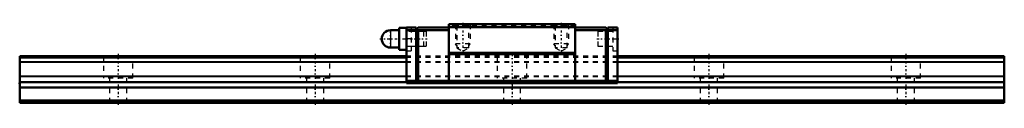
# Model space of a CAD drawing. Header units: millimetres. Extents: x -20 to 180, y 0 to 16.
import ezdxf

# ---------------------------------------------------------------- set-up
doc = ezdxf.new("R2010")
doc.units = ezdxf.units.MM
doc.linetypes.add('Center', pattern=[1.5, 0.45, -0.5, 0.05, -0.5])
doc.linetypes.add('Dashed', pattern=[2, 1, -1])
for name, color, linetype, lineweight in [('2d ConnectionPoints', 7, 'Continuous', 50), ('AM_0', 7, 'Continuous', 50), ('AM_4', 3, 'Continuous', 25), ('AM_5', 3, 'Continuous', 25), ('AM_7', 7, 'Center', 25), ('AM_9', 6, 'Dashed', 25)]:
    doc.layers.add(name, color=color, linetype=linetype, lineweight=lineweight)

# ---------------------------------------------------------------- blocks, each defined once
blk = doc.blocks.new('1_RSX_PB107_grease_nipple_0_in_RSX15MUU200LMG200PB1077850001_0')
at = {"layer": 'AM_0'}
for p, q in [((57.05, 14.75), (55.3, 14.75)), ((58.55, 15.25), (57.05, 15.25)), ((57.05, 15.25), (57.05, 10.75)), ((55.3, 11.25), (57.05, 11.25)), ((57.05, 10.75), (58.55, 10.75))]:
    blk.add_line(p, q, dxfattribs=at)
blk.add_arc((55.3, 13), 1.75, 90, 270, dxfattribs=at)
at = {"layer": 'AM_4'}
blk.add_line((55.3, 14.75), (55.3, 11.25), dxfattribs=at)
at = {"layer": 'AM_7'}
blk.add_line((55.3, 11.1625), (55.3, 14.8375), dxfattribs=at)
at = {"layer": 'AM_9'}
for p, q in [((62.05, 14.5), (58.55, 14.5)), ((62.05, 14.5), (62.05, 11.5)), ((58.55, 11.5), (62.05, 11.5))]:
    blk.add_line(p, q, dxfattribs=at)
blk = doc.blocks.new('2_RSX15MUUPB1071_Slider_0_in_RSX15MUU200LMG200PB1077850001_0')
at = {"layer": 'AM_0'}
for p, q in [((92.85, 16), (67.15, 16)), ((67.15, 16), (67.15, 4)), ((92.85, 16), (92.85, 4)), ((58.55, 15.3), (60.55, 15.3)), ((58.55, 15.3), (58.55, 4)), ((58.55, 14.8), (60.55, 14.8)), ((60.55, 4.1), (60.55, 15.3)), ((60.55, 14.9), (60.95, 15.3)), ((60.7, 15.05), (60.95, 14.8)), ((60.95, 15.3), (67.15, 15.3)), ((60.95, 14.8), (60.95, 4.5)), ((60.95, 14.8), (67.15, 14.8)), ((92.85, 15.4), (67.15, 15.4)), ((99.05, 15.3), (92.85, 15.3)), ((99.05, 14.8), (92.85, 14.8)), ((99.05, 15.3), (99.45, 14.9)), ((99.3, 15.05), (99.05, 14.8)), ((99.05, 14.8), (99.05, 4.5)), ((99.45, 4.1), (99.45, 15.3)), ((101.45, 15.3), (99.45, 15.3)), ((101.45, 14.8), (99.45, 14.8)), ((101.45, 15.3), (101.45, 4)), ((92.85, 10.2), (67.15, 10.2)), ((92.85, 9.9), (67.15, 9.9)), ((58.55, 4.5), (60.55, 4.5)), ((58.55, 4), (101.45, 4)), ((60.95, 4.5), (60.55, 4.1)), ((60.95, 4.5), (99.05, 4.5)), ((99.05, 4.5), (99.45, 4.1)), ((101.45, 4.5), (99.45, 4.5))]:
    blk.add_line(p, q, dxfattribs=at)
at = {"layer": 'AM_5', "linetype": 'Dashed'}
for p, q in [((68.5, 16), (68.5, 12)), ((88.5, 16), (88.5, 12)), ((91.5, 16), (91.5, 12)), ((71.5, 16), (71.5, 12)), ((71.5, 12), (68.5, 12)), ((68.77, 11.6), (68.5, 12)), ((71.23, 11.6), (71.5, 12)), ((91.5, 12), (88.5, 12)), ((88.77, 11.6), (88.5, 12)), ((91.23, 11.6), (91.5, 12))]:
    blk.add_line(p, q, dxfattribs=at)
at = {"layer": 'AM_7'}
for p, q in [((70, 16.28), (70, 10.21)), ((90, 16.28), (90, 10.21)), ((53.12, 13), (62.75, 13)), ((97.25, 13), (101.65, 13))]:
    blk.add_line(p, q, dxfattribs=at)
at = {"layer": 'AM_9'}
for p, q in [((68.5, 16), (68.77, 15.73)), ((71.23, 15.73), (71.5, 16)), ((88.5, 16), (88.77, 15.73)), ((91.23, 15.73), (91.5, 16)), ((59.55, 15.3), (59.55, 10.6)), ((62.55, 14.5), (59.55, 14.5)), ((62.55, 14.5), (62.55, 11.5)), ((92.85, 15.75), (67.15, 15.75)), ((92.85, 15.5), (67.15, 15.5)), ((68.77, 15.73), (68.77, 11.2)), ((71.23, 15.73), (68.77, 15.73)), ((71.23, 11.2), (71.23, 15.73)), ((88.77, 15.73), (88.77, 11.2)), ((91.23, 15.73), (88.77, 15.73)), ((91.23, 11.2), (91.23, 15.73)), ((100.45, 14.5), (97.45, 14.5)), ((97.45, 14.5), (97.45, 11.5)), ((100.45, 15.3), (100.45, 10.6)), ((59.55, 13), (58.55, 13)), ((100.45, 13), (101.45, 13)), ((58.55, 10.6), (59.55, 10.6)), ((59.55, 11.5), (62.55, 11.5)), ((68.77, 11.2), (70, 10.49)), ((71.23, 11.2), (68.77, 11.2)), ((70, 10.49), (71.23, 11.2)), ((88.77, 11.2), (90, 10.49)), ((91.23, 11.2), (88.77, 11.2)), ((90, 10.49), (91.23, 11.2)), ((97.45, 11.5), (100.45, 11.5)), ((100.45, 10.6), (101.45, 10.6)), ((101.45, 9.5), (58.55, 9.5)), ((101.45, 9.2), (58.55, 9.2)), ((101.45, 8.33), (58.55, 8.33)), ((101.45, 8.2), (58.55, 8.2)), ((101.45, 5.4), (58.55, 5.4)), ((101.45, 5.27), (58.55, 5.27)), ((101.45, 4.2), (58.55, 4.2))]:
    blk.add_line(p, q, dxfattribs=at)
blk = doc.blocks.new('3_RSX15M20020_Track_0_in_RSX15MUU200LMG200PB1077850001_0')
at = {"layer": 'AM_0'}
for p, q in [((58.55, 9.5), (-20, 9.5)), ((-20, 9.5), (-20, 0)), ((58.55, 9.2), (-20, 9.2)), ((180, 9.5), (101.45, 9.5)), ((180, 9.2), (101.45, 9.2)), ((180, 9.5), (180, 0)), ((58.55, 4.2), (-20, 4.2)), ((180, 4.2), (101.45, 4.2)), ((180, 3.1), (-20, 3.1)), ((180, 0.5), (-20, 0.5)), ((180, 0), (-20, 0))]:
    blk.add_line(p, q, dxfattribs=at)
at = {"layer": 'AM_4'}
for p, q in [((58.55, 8.33), (-20, 8.33)), ((58.55, 8.2), (-20, 8.2)), ((180, 8.33), (101.45, 8.33)), ((180, 8.2), (101.45, 8.2)), ((58.55, 5.4), (-20, 5.4)), ((58.55, 5.27), (-20, 5.27)), ((180, 5.4), (101.45, 5.4)), ((180, 5.27), (101.45, 5.27))]:
    blk.add_line(p, q, dxfattribs=at)
at = {"layer": 'AM_7'}
for p, q in [((0, 9.97), (0, -0.47)), ((40, 9.97), (40, -0.47)), ((80, 9.97), (80, -0.47)), ((120, 9.97), (120, -0.47)), ((160, 9.97), (160, -0.47))]:
    blk.add_line(p, q, dxfattribs=at)
at = {"layer": 'AM_9'}
for p, q in [((-3, 9.5), (-3, 5)), ((3, 5), (3, 9.5)), ((37, 9.5), (37, 5)), ((43, 5), (43, 9.5)), ((101.45, 9.5), (58.55, 9.5)), ((101.45, 9.2), (58.55, 9.2)), ((101.45, 8.33), (58.55, 8.33)), ((101.45, 8.2), (58.55, 8.2)), ((77, 9.5), (77, 5)), ((83, 5), (83, 9.5)), ((117, 9.5), (117, 5)), ((123, 5), (123, 9.5)), ((157, 9.5), (157, 5)), ((163, 5), (163, 9.5)), ((3, 5), (-3, 5)), ((-1.75, 5), (-1.75, 0)), ((1.75, 0), (1.75, 5)), ((43, 5), (37, 5)), ((38.25, 5), (38.25, 0)), ((41.75, 0), (41.75, 5)), ((101.45, 5.4), (58.55, 5.4)), ((101.45, 5.27), (58.55, 5.27)), ((101.45, 4.2), (58.55, 4.2)), ((83, 5), (77, 5)), ((78.25, 5), (78.25, 0)), ((81.75, 0), (81.75, 5)), ((123, 5), (117, 5)), ((118.25, 5), (118.25, 0)), ((121.75, 0), (121.75, 5)), ((163, 5), (157, 5)), ((158.25, 5), (158.25, 0)), ((161.75, 0), (161.75, 5))]:
    blk.add_line(p, q, dxfattribs=at)

msp = doc.modelspace()

# ---------------------------------------------------------------- linework, layer by layer
at = {"layer": '2d ConnectionPoints'}
for p in [(58.55, 13), (101.45, 13), (-20, 4), (80, 4), (0, 0), (0, 0)]:
    msp.add_point(p, dxfattribs=at)

# ---------------------------------------------------------------- block references
for name in ['2_RSX15MUUPB1071_Slider_0_in_RSX15MUU200LMG200PB1077850001_0', '1_RSX_PB107_grease_nipple_0_in_RSX15MUU200LMG200PB1077850001_0', '3_RSX15M20020_Track_0_in_RSX15MUU200LMG200PB1077850001_0']:
    msp.add_blockref(name, (0, 0))

doc.saveas('drawing.dxf')
